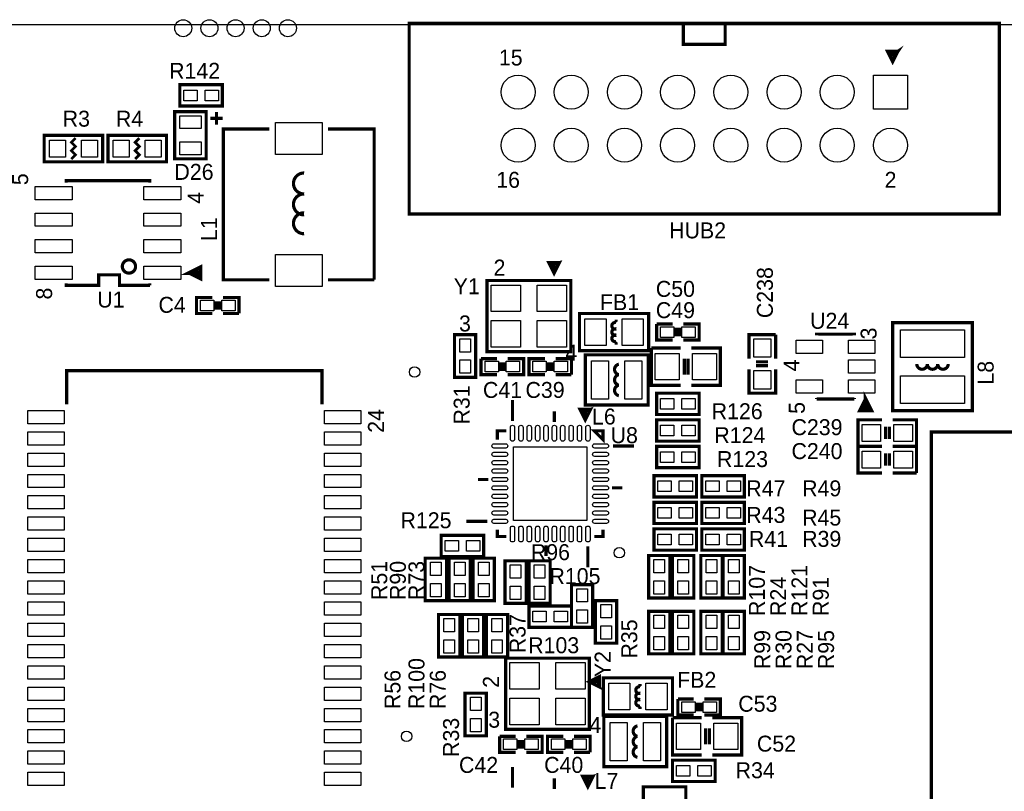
# Model space of a CAD drawing. Extents: x -119 to 465, y -80 to 330.
# Tile 9 of 22: x 21 to 68, y 23 to 60. Entities that reach past the tile are written whole.
import ezdxf

# ---------------------------------------------------------------- set-up
doc = ezdxf.new("R2010")
doc.units = 0
for name, color, linetype in [('BOARD_GEOMETRY_OUTLINE', 3, 'CONTINUOUS'), ('BOARD_GEOMETRY_SILKSCREEN_TOP', 1, 'CONTINUOUS'), ('PACKAGE_GEOMETRY_SILKSCREEN_TOP', 4, 'CONTINUOUS'), ('PIN_TOP', 5, 'CONTINUOUS'), ('REF_DES_SILKSCREEN_TOP', 6, 'CONTINUOUS')]:
    doc.layers.add(name, color=color, linetype=linetype)

msp = doc.modelspace()

# ---------------------------------------------------------------- linework, layer by layer
at = {"layer": 'BOARD_GEOMETRY_OUTLINE'}
msp.add_lwpolyline([(0.999998, 60.000134), (128.999996, 60.000134)], dxfattribs=at)
at = {"layer": 'PACKAGE_GEOMETRY_SILKSCREEN_TOP', "const_width": 0.1524}
for points in [[(39.910258, 50.94986), (68.090034, 50.94986), (68.090034, 60.049664), (39.910258, 60.049664)], [(28.960064, 57.119774), (30.992064, 57.119774), (30.992064, 56.103774), (28.960064, 56.103774)], [(30.218126, 55.83174), (30.218126, 53.581808), (28.718002, 53.581808), (28.718002, 55.83174)], [(22.483064, 54.706774), (25.277064, 54.706774), (25.277064, 53.436774), (22.483064, 53.436774)], [(28.325064, 53.436774), (25.531064, 53.436774), (25.531064, 54.706774), (28.325064, 54.706774)], [(47.528988, 44.370752), (43.629072, 44.370752), (43.629072, 47.770796), (47.629064, 47.770796), (47.629064, 44.370752)], [(51.344068, 44.419774), (48.042068, 44.419774), (48.042068, 46.197774), (51.344068, 46.197774)], [(66.799968, 45.357796), (66.799968, 41.557702), (63.000128, 41.557702), (63.000128, 45.757846), (66.799968, 45.757846)], [(42.073068, 43.149774), (42.073068, 45.181774), (43.089068, 45.181774), (43.089068, 43.149774)], [(50.920142, 41.822878), (48.319944, 41.822878), (48.319944, 44.22267), (51.320192, 44.22267), (51.320192, 41.822878)], [(53.757068, 41.371774), (51.725068, 41.371774), (51.725068, 42.387774), (53.757068, 42.387774)], [(53.757068, 40.101774), (51.725068, 40.101774), (51.725068, 41.117774), (53.757068, 41.117774)], [(49.170082, 40.594788), (49.170082, 40.169846), (48.74514, 40.594788)], [(73.842118, 17.375886), (73.842118, 40.536114), (64.841882, 40.536114), (64.841882, 17.375886)], [(53.757068, 38.831774), (51.725068, 38.831774), (51.725068, 39.847774), (53.757068, 39.847774)], [(53.630068, 37.434774), (51.598068, 37.434774), (51.598068, 38.450774), (53.630068, 38.450774)], [(55.916068, 37.434774), (53.884068, 37.434774), (53.884068, 38.450774), (55.916068, 38.450774)], [(53.630068, 36.164774), (51.598068, 36.164774), (51.598068, 37.180774), (53.630068, 37.180774)], [(55.916068, 36.164774), (53.884068, 36.164774), (53.884068, 37.180774), (55.916068, 37.180774)], [(53.630068, 34.894774), (51.598068, 34.894774), (51.598068, 35.910774), (53.630068, 35.910774)], [(55.916068, 34.894774), (53.884068, 34.894774), (53.884068, 35.910774), (55.916068, 35.910774)], [(41.438068, 35.605974), (43.470068, 35.605974), (43.470068, 34.589974), (41.438068, 34.589974)], [(41.692068, 34.513774), (41.692068, 32.481774), (40.676068, 32.481774), (40.676068, 34.513774)], [(41.819068, 32.481774), (41.819068, 34.513774), (42.835068, 34.513774), (42.835068, 32.481774)], [(42.962068, 32.481774), (42.962068, 34.513774), (43.978068, 34.513774), (43.978068, 32.481774)], [(44.486068, 32.354774), (44.486068, 34.386774), (45.502068, 34.386774), (45.502068, 32.354774)], [(45.629068, 32.354774), (45.629068, 34.386774), (46.645068, 34.386774), (46.645068, 32.354774)], [(51.344068, 32.608774), (51.344068, 34.640774), (52.360068, 34.640774), (52.360068, 32.608774)], [(52.487068, 32.608774), (52.487068, 34.640774), (53.503068, 34.640774), (53.503068, 32.608774)], [(53.839872, 32.608774), (53.839872, 34.640774), (54.855872, 34.640774), (54.855872, 32.608774)], [(54.900068, 32.608774), (54.900068, 34.640774), (55.916068, 34.640774), (55.916068, 32.608774)], [(48.677068, 33.243774), (48.677068, 31.211774), (47.661068, 31.211774), (47.661068, 33.243774)], [(48.804068, 30.449774), (48.804068, 32.481774), (49.820068, 32.481774), (49.820068, 30.449774)], [(45.629068, 32.227774), (47.661068, 32.227774), (47.661068, 31.211774), (45.629068, 31.211774)], [(51.344068, 29.941774), (51.344068, 31.973774), (52.360068, 31.973774), (52.360068, 29.941774)], [(52.487068, 29.941774), (52.487068, 31.973774), (53.503068, 31.973774), (53.503068, 29.941774)], [(53.839872, 29.941774), (53.839872, 31.973774), (54.855872, 31.973774), (54.855872, 29.941774)], [(54.900068, 29.941774), (54.900068, 31.973774), (55.916068, 31.973774), (55.916068, 29.941774)], [(42.327068, 31.821374), (42.327068, 29.789374), (41.311068, 29.789374), (41.311068, 31.821374)], [(42.454068, 29.789374), (42.454068, 31.821374), (43.470068, 31.821374), (43.470068, 29.789374)], [(43.597068, 29.789374), (43.597068, 31.821374), (44.613068, 31.821374), (44.613068, 29.789374)], [(48.417988, 26.336752), (44.518072, 26.336752), (44.518072, 29.736796), (48.518064, 29.736796), (48.518064, 26.336752)], [(52.487068, 27.020774), (49.185068, 27.020774), (49.185068, 28.798774), (52.487068, 28.798774)], [(42.581068, 26.030174), (42.581068, 28.062174), (43.597068, 28.062174), (43.597068, 26.030174)], [(51.809142, 24.550878), (49.208944, 24.550878), (49.208944, 26.95067), (52.209192, 26.95067), (52.209192, 24.550878)], [(54.519068, 23.845774), (52.487068, 23.845774), (52.487068, 24.861774), (54.519068, 24.861774)], [(53.122068, 22.575774), (51.090068, 22.575774), (51.090068, 23.591774), (53.122068, 23.591774)]]:
    msp.add_lwpolyline(points, close=True, dxfattribs=at)
at = {"layer": 'PACKAGE_GEOMETRY_SILKSCREEN_TOP'}
for points, const_width in [([(55.000144, 60.049664), (55.000144, 59.049666), (53.000148, 59.049666), (53.000148, 60.049664)], 0.1524), ([(63.250064, 58.717688), (62.750192, 58.717688), (63.000128, 58.217816), (63.250064, 58.717688), (62.850268, 58.617866), (63.050166, 58.417714), (63.250064, 58.717688), (62.95009, 58.51779)], 0.1524), ([(31.011114, 55.517796), (30.411166, 55.517796)], 0.1524), ([(30.71114, 55.81777), (30.71114, 55.217822)], 0.1524), ([(33.241996, 55.004716), (31.042102, 55.004716), (31.042102, 47.804832), (33.241996, 47.804832)], 0.1524), ([(38.241986, 47.804832), (38.241986, 55.004716), (36.042092, 55.004716)], 0.1524), ([(23.779988, 53.571648), (23.98014, 53.7718), (23.779988, 53.971698), (23.98014, 54.17185), (23.779988, 54.371748), (23.98014, 54.5719)], 0.127), ([(27.02814, 54.5719), (26.827988, 54.371748), (27.02814, 54.17185), (26.827988, 53.971698), (27.02814, 53.7718), (26.827988, 53.571648)], 0.127), ([(27.53106, 52.44084), (27.53106, 52.540916), (23.531068, 52.540916), (23.531068, 52.44084)], 0.1524), ([(29.43098, 48.140874), (29.931106, 47.890684), (29.931106, 48.39081), (29.43098, 48.140874), (29.83103, 48.140874)], 0.199898), ([(47.079154, 48.62068), (46.579028, 48.62068), (46.828964, 48.120808), (47.079154, 48.62068), (46.729142, 48.520858), (46.828964, 48.320706), (46.92904, 48.47082)], 0.1524), ([(23.531068, 47.640748), (23.531068, 47.540672), (25.080976, 47.540672), (25.080976, 48.040798), (26.080974, 48.040798), (26.080974, 47.540672), (27.53106, 47.540672)], 0.1524), ([(27.53106, 47.540672), (27.53106, 47.640748)], 0.1524), ([(36.042092, 47.804832), (38.241986, 47.804832)], 0.1524), ([(30.517084, 46.197774), (29.755084, 46.197774), (29.755084, 46.959774), (30.517084, 46.959774)], 0.1524), ([(31.025084, 46.959774), (31.787084, 46.959774), (31.787084, 46.197774)], 0.1524), ([(30.694884, 46.375574), (30.694884, 46.781974)], 0.1524), ([(30.847284, 46.375574), (30.847284, 46.781974)], 0.1524), ([(31.787084, 46.197774), (31.025084, 46.197774)], 0.1524), ([(51.725068, 45.689774), (52.487068, 45.689774)], 0.1524), ([(52.487068, 44.927774), (51.725068, 44.927774), (51.725068, 45.689774)], 0.1524), ([(52.995068, 45.689774), (53.757068, 45.689774), (53.757068, 44.927774), (52.995068, 44.927774)], 0.1524), ([(52.664868, 45.511974), (52.664868, 45.105574)], 0.1524), ([(52.817268, 45.511974), (52.817268, 45.105574)], 0.1524), ([(56.137048, 44.038774), (56.137048, 45.181774), (57.407048, 45.181774)], 0.1524), ([(57.407048, 45.181774), (57.407048, 44.038774)], 0.1524), ([(61.168534, 45.157898), (61.168534, 45.207174), (59.365642, 45.207174), (59.365642, 45.157898)], 0.1524), ([(51.471068, 44.546774), (52.868068, 44.546774)], 0.1524), ([(52.868068, 42.768774), (51.471068, 42.768774), (51.471068, 44.546774)], 0.1524), ([(53.376068, 44.546774), (54.773068, 44.546774), (54.773068, 44.419774), (54.773068, 42.768774), (53.376068, 42.768774)], 0.1524), ([(43.343068, 44.038774), (44.105068, 44.038774)], 0.1524), ([(44.105068, 43.276774), (43.343068, 43.276774), (43.343068, 44.038774)], 0.1524), ([(44.282868, 43.860974), (44.282868, 43.454574)], 0.1524), ([(44.435268, 43.860974), (44.435268, 43.454574)], 0.1524), ([(44.613068, 44.038774), (45.375068, 44.038774), (45.375068, 43.276774), (44.613068, 43.276774)], 0.1524), ([(46.391068, 43.276774), (45.629068, 43.276774), (45.629068, 44.038774), (46.391068, 44.038774)], 0.1524), ([(46.568868, 43.454574), (46.568868, 43.860974)], 0.1524), ([(46.721268, 43.454574), (46.721268, 43.860974)], 0.1524), ([(46.899068, 44.038774), (47.661068, 44.038774), (47.661068, 43.276774)], 0.1524), ([(53.045868, 44.038774), (53.045868, 43.276774)], 0.1524), ([(53.223668, 44.038774), (53.223668, 43.276774)], 0.1524), ([(57.051448, 43.886374), (56.467248, 43.886374)], 0.1524), ([(57.051448, 43.708574), (56.467248, 43.708574)], 0.1524), ([(35.748468, 41.860724), (35.748468, 43.467274), (23.556468, 43.467274), (23.556468, 41.860724)], 0.1524), ([(47.661068, 43.276774), (46.899068, 43.276774)], 0.1524), ([(57.407048, 43.530774), (57.407048, 42.387774), (56.137048, 42.387774), (56.137048, 43.530774)], 0.1524), ([(61.707776, 42.080942), (61.45784, 41.580816), (61.957712, 41.580816), (61.707776, 42.080942), (61.707776, 41.680892)], 0.199898), ([(44.84497, 41.069768), (44.84497, 42.069766)], 0.1524), ([(59.365642, 42.15765), (59.365642, 42.108374)], 0.1524), ([(59.365642, 42.108374), (60.573666, 42.108374)], 0.1524), ([(61.168534, 42.108374), (60.573666, 42.108374)], 0.1524), ([(61.168534, 42.108374), (61.168534, 42.15765)], 0.1524), ([(46.844966, 41.01973), (46.844966, 41.519856)], 0.1524), ([(48.568102, 41.619678), (48.067976, 41.619678), (48.318166, 41.119806), (48.568102, 41.619678), (48.21809, 41.519856), (48.318166, 41.319704), (48.417988, 41.469818)], 0.1524), ([(62.487048, 39.847774), (61.344048, 39.847774), (61.344048, 41.117774), (62.487048, 41.117774)], 0.1524), ([(62.995048, 41.117774), (64.138048, 41.117774), (64.138048, 39.847774)], 0.1524), ([(44.544996, 40.594788), (44.120054, 40.594788), (44.120054, 40.169846)], 0.1524), ([(62.664848, 40.203374), (62.664848, 40.787574)], 0.1524), ([(62.842648, 40.203374), (62.842648, 40.787574)], 0.1524), ([(49.645062, 39.869872), (50.64506, 39.869872)], 0.1524), ([(62.487048, 38.577774), (61.344048, 38.577774), (61.344048, 39.847774), (62.487048, 39.847774)], 0.1524), ([(62.664848, 38.933374), (62.664848, 39.517574)], 0.1524), ([(62.842648, 38.933374), (62.842648, 39.517574)], 0.1524), ([(62.995048, 39.847774), (64.138048, 39.847774), (64.138048, 38.577774)], 0.1524), ([(64.138048, 39.847774), (62.995048, 39.847774)], 0.1524), ([(64.138048, 38.577774), (62.995048, 38.577774)], 0.1524), ([(43.695112, 38.269672), (43.194986, 38.269672)], 0.1524), ([(49.595024, 37.869876), (50.09515, 37.869876)], 0.1524), ([(43.645074, 36.269676), (42.645076, 36.269676)], 0.1524), ([(44.120054, 35.86988), (44.120054, 35.54476), (44.544996, 35.54476)], 0.1524), ([(48.74514, 35.54476), (49.170082, 35.54476), (49.170082, 35.86988)], 0.1524), ([(46.44517, 35.119818), (46.44517, 34.619692)], 0.1524), ([(48.445166, 35.06978), (48.445166, 34.069782)], 0.1524), ([(49.00168, 28.358846), (49.00168, 28.858972), (48.501808, 28.609036), (49.00168, 28.358846), (48.901858, 28.708858), (48.701706, 28.609036), (48.85182, 28.50896)], 0.1524), ([(52.741068, 27.782774), (53.503068, 27.782774)], 0.1524), ([(53.503068, 27.020774), (52.741068, 27.020774), (52.741068, 27.782774)], 0.1524), ([(54.011068, 27.782774), (54.773068, 27.782774), (54.773068, 27.020774), (54.011068, 27.020774)], 0.1524), ([(53.680868, 27.604974), (53.680868, 27.198574)], 0.1524), ([(53.833268, 27.604974), (53.833268, 27.198574)], 0.1524), ([(52.487068, 26.893774), (53.884068, 26.893774)], 0.1524), ([(53.884068, 25.115774), (52.487068, 25.115774), (52.487068, 26.893774)], 0.1524), ([(54.392068, 26.893774), (55.789068, 26.893774), (55.789068, 26.766774), (55.789068, 25.115774), (54.392068, 25.115774)], 0.1524), ([(54.061868, 26.385774), (54.061868, 25.623774)], 0.1524), ([(54.239668, 26.385774), (54.239668, 25.623774)], 0.1524), ([(44.232068, 26.004774), (44.994068, 26.004774)], 0.1524), ([(44.994068, 25.242774), (44.232068, 25.242774), (44.232068, 26.004774)], 0.1524), ([(45.171868, 25.826974), (45.171868, 25.420574)], 0.1524), ([(45.324268, 25.826974), (45.324268, 25.420574)], 0.1524), ([(45.502068, 26.004774), (46.264068, 26.004774), (46.264068, 25.242774), (45.502068, 25.242774)], 0.1524), ([(47.280068, 25.242774), (46.518068, 25.242774), (46.518068, 26.004774), (47.280068, 26.004774)], 0.1524), ([(47.457868, 25.420574), (47.457868, 25.826974)], 0.1524), ([(47.610268, 25.420574), (47.610268, 25.826974)], 0.1524), ([(47.788068, 26.004774), (48.550068, 26.004774), (48.550068, 25.242774)], 0.1524), ([(48.550068, 25.242774), (47.788068, 25.242774)], 0.1524), ([(44.84497, 23.543768), (44.84497, 24.543766)], 0.1524), ([(46.844966, 23.49373), (46.844966, 23.993856)], 0.1524), ([(48.695102, 24.093678), (48.194976, 24.093678), (48.445166, 23.593806), (48.695102, 24.093678), (48.34509, 23.993856), (48.445166, 23.793704), (48.544988, 23.943818)], 0.1524)]:
    msp.add_lwpolyline(points, dxfattribs=dict(at, const_width=const_width))
at = {"layer": 'PACKAGE_GEOMETRY_SILKSCREEN_TOP', "const_width": 0.1524}
for points in [[(34.89706, 51.9049, -1.020256), (34.89706, 52.904898)], [(34.89706, 50.904648, -1.020227), (34.89706, 51.9049)], [(34.89706, 50.004726, -1.020256), (34.89706, 51.004724)], [(49.796954, 45.458888, -1.386912), (49.796954, 45.758862), (49.793144, 45.762672), (49.793144, 45.908722)], [(49.796954, 45.15866, -1.386094), (49.796954, 45.458888)], [(49.796954, 45.15866, 1.386912), (49.796954, 44.858686), (49.793144, 44.854876), (49.793144, 44.708826)], [(49.922684, 43.27271, -0.820432), (49.922684, 43.772836)], [(64.650112, 43.782742, -0.999872), (64.149986, 43.782742)], [(65.149984, 43.782742, -0.999872), (64.650112, 43.782742)], [(65.65011, 43.782742, -0.999872), (65.149984, 43.782742)], [(49.922684, 42.772838, -0.820136), (49.922684, 43.27271)], [(49.922684, 42.272712, -0.820432), (49.922684, 42.772838)], [(50.939954, 28.059888, -1.386912), (50.939954, 28.359862), (50.936144, 28.363672), (50.936144, 28.509722)], [(50.939954, 27.75966, -1.386094), (50.939954, 28.059888)], [(50.939954, 27.75966, 1.386912), (50.939954, 27.459686), (50.936144, 27.455876), (50.936144, 27.309826)], [(50.811684, 26.00071, -0.820432), (50.811684, 26.500836)], [(50.811684, 25.500838, -0.820136), (50.811684, 26.00071)], [(50.811684, 25.000712, -0.820432), (50.811684, 25.500838)]]:
    msp.add_lwpolyline(points, format="xyb", dxfattribs=at)
msp.add_lwpolyline([(26.847292, 48.440848, 1), (26.214836, 48.44074, 1)], format="xyb", close=True, dxfattribs=at)
at = {"layer": 'PIN_TOP'}
for points in [[(62.077346, 55.956962), (62.077346, 57.582562), (63.702946, 57.582562), (63.702946, 55.956962)], [(29.150564, 56.357774), (29.150564, 56.865774), (29.785564, 56.865774), (29.785564, 56.357774)], [(30.166564, 56.357774), (30.166564, 56.865774), (30.801564, 56.865774), (30.801564, 56.357774)], [(28.960064, 55.636668), (29.976064, 55.636668), (29.976064, 55.027068), (28.960064, 55.027068)], [(35.759644, 53.792882), (33.524444, 53.792882), (33.524444, 55.316882), (35.759644, 55.316882)], [(22.737064, 53.665374), (22.737064, 54.478174), (23.499064, 54.478174), (23.499064, 53.665374)], [(24.261064, 53.665374), (24.261064, 54.478174), (25.023064, 54.478174), (25.023064, 53.665374)], [(26.547064, 54.478174), (26.547064, 53.665374), (25.785064, 53.665374), (25.785064, 54.478174)], [(28.071064, 54.478174), (28.071064, 53.665374), (27.309064, 53.665374), (27.309064, 54.478174)], [(28.960064, 54.38648), (29.976064, 54.38648), (29.976064, 53.77688), (28.960064, 53.77688)], [(23.825962, 51.628294), (22.047962, 51.628294), (22.047962, 52.263294), (23.825962, 52.263294)], [(29.014166, 51.628294), (27.236166, 51.628294), (27.236166, 52.263294), (29.014166, 52.263294)], [(23.825962, 50.358294), (22.047962, 50.358294), (22.047962, 50.993294), (23.825962, 50.993294)], [(29.014166, 50.358294), (27.236166, 50.358294), (27.236166, 50.993294), (29.014166, 50.993294)], [(23.825962, 49.088294), (22.047962, 49.088294), (22.047962, 49.723294), (23.825962, 49.723294)], [(29.014166, 49.088294), (27.236166, 49.088294), (27.236166, 49.723294), (29.014166, 49.723294)], [(35.759644, 47.492666), (33.524444, 47.492666), (33.524444, 49.016666), (35.759644, 49.016666)], [(23.825962, 47.818294), (22.047962, 47.818294), (22.047962, 48.453294), (23.825962, 48.453294)], [(29.014166, 47.818294), (27.236166, 47.818294), (27.236166, 48.453294), (29.014166, 48.453294)], [(45.227494, 47.555658), (45.227494, 46.285658), (43.830494, 46.285658), (43.830494, 47.555658)], [(47.427642, 47.555658), (47.427642, 46.285658), (46.030642, 46.285658), (46.030642, 47.555658)], [(30.580584, 46.832774), (30.580584, 46.324774), (29.945584, 46.324774), (29.945584, 46.832774)], [(31.596584, 46.832774), (31.596584, 46.324774), (30.961584, 46.324774), (30.961584, 46.832774)], [(45.227494, 45.85589), (45.227494, 44.58589), (43.830494, 44.58589), (43.830494, 45.85589)], [(47.427642, 45.85589), (47.427642, 44.58589), (46.030642, 44.58589), (46.030642, 45.85589)], [(49.312068, 45.943774), (49.312068, 44.673774), (48.296068, 44.673774), (48.296068, 45.943774)], [(51.090068, 45.943774), (51.090068, 44.673774), (50.074068, 44.673774), (50.074068, 45.943774)], [(51.915568, 45.054774), (51.915568, 45.562774), (52.550568, 45.562774), (52.550568, 45.054774)], [(52.931568, 45.054774), (52.931568, 45.562774), (53.566568, 45.562774), (53.566568, 45.054774)], [(63.376048, 45.418248), (66.424048, 45.418248), (66.424048, 44.097448), (63.376048, 44.097448)], [(42.835068, 44.356274), (42.327068, 44.356274), (42.327068, 44.991274), (42.835068, 44.991274)], [(56.365648, 44.991274), (57.178448, 44.991274), (57.178448, 44.102274), (56.365648, 44.102274)], [(59.652154, 44.290234), (58.382154, 44.290234), (58.382154, 44.925234), (59.652154, 44.925234)], [(62.152022, 44.290234), (60.882022, 44.290234), (60.882022, 44.925234), (62.152022, 44.925234)], [(51.661568, 43.022774), (51.661568, 44.292774), (52.804568, 44.292774), (52.804568, 43.022774)], [(53.439568, 43.022774), (53.439568, 44.292774), (54.582568, 44.292774), (54.582568, 43.022774)], [(42.835068, 43.340274), (42.327068, 43.340274), (42.327068, 43.975274), (42.835068, 43.975274)], [(43.533568, 43.403774), (43.533568, 43.911774), (44.168568, 43.911774), (44.168568, 43.403774)], [(44.549568, 43.403774), (44.549568, 43.911774), (45.184568, 43.911774), (45.184568, 43.403774)], [(46.454568, 43.911774), (46.454568, 43.403774), (45.819568, 43.403774), (45.819568, 43.911774)], [(47.470568, 43.911774), (47.470568, 43.403774), (46.835568, 43.403774), (46.835568, 43.911774)], [(49.426368, 43.937174), (49.426368, 42.108374), (48.613568, 42.108374), (48.613568, 43.937174)], [(51.026568, 43.937174), (51.026568, 42.108374), (50.213768, 42.108374), (50.213768, 43.937174)], [(62.152022, 43.340274), (60.882022, 43.340274), (60.882022, 43.975274), (62.152022, 43.975274)], [(56.365648, 43.467274), (57.178448, 43.467274), (57.178448, 42.578274), (56.365648, 42.578274)], [(59.652154, 42.390314), (58.382154, 42.390314), (58.382154, 43.025314), (59.652154, 43.025314)], [(62.152022, 42.390314), (60.882022, 42.390314), (60.882022, 43.025314), (62.152022, 43.025314)], [(63.376048, 43.2181), (66.424048, 43.2181), (66.424048, 41.8973), (63.376048, 41.8973)], [(52.550568, 42.133774), (52.550568, 41.625774), (51.915568, 41.625774), (51.915568, 42.133774)], [(53.566568, 42.133774), (53.566568, 41.625774), (52.931568, 41.625774), (52.931568, 42.133774)], [(23.435818, 40.927274), (21.708618, 40.927274), (21.708618, 41.562274), (23.435818, 41.562274)], [(37.596318, 40.927274), (35.869118, 40.927274), (35.869118, 41.562274), (37.596318, 41.562274)], [(23.435818, 39.911274), (21.708618, 39.911274), (21.708618, 40.546274), (23.435818, 40.546274)], [(37.596318, 39.911274), (35.869118, 39.911274), (35.869118, 40.546274), (37.596318, 40.546274)], [(52.550568, 40.863774), (52.550568, 40.355774), (51.915568, 40.355774), (51.915568, 40.863774)], [(53.566568, 40.863774), (53.566568, 40.355774), (52.931568, 40.355774), (52.931568, 40.863774)], [(62.423548, 40.889174), (62.423548, 40.076374), (61.534548, 40.076374), (61.534548, 40.889174)], [(63.947548, 40.889174), (63.947548, 40.076374), (63.058548, 40.076374), (63.058548, 40.889174)], [(23.435818, 38.895274), (21.708618, 38.895274), (21.708618, 39.530274), (23.435818, 39.530274)], [(37.596318, 38.895274), (35.869118, 38.895274), (35.869118, 39.530274), (37.596318, 39.530274)], [(48.397668, 39.822374), (48.397668, 36.317174), (44.892468, 36.317174), (44.892468, 39.822374)], [(52.550568, 39.593774), (52.550568, 39.085774), (51.915568, 39.085774), (51.915568, 39.593774)], [(53.566568, 39.593774), (53.566568, 39.085774), (52.931568, 39.085774), (52.931568, 39.593774)], [(62.423548, 39.619174), (62.423548, 38.806374), (61.534548, 38.806374), (61.534548, 39.619174)], [(63.947548, 39.619174), (63.947548, 38.806374), (63.058548, 38.806374), (63.058548, 39.619174)], [(23.435818, 37.879274), (21.708618, 37.879274), (21.708618, 38.514274), (23.435818, 38.514274)], [(37.596318, 37.879274), (35.869118, 37.879274), (35.869118, 38.514274), (37.596318, 38.514274)], [(52.423568, 38.196774), (52.423568, 37.688774), (51.788568, 37.688774), (51.788568, 38.196774)], [(53.439568, 38.196774), (53.439568, 37.688774), (52.804568, 37.688774), (52.804568, 38.196774)], [(54.709568, 38.196774), (54.709568, 37.688774), (54.074568, 37.688774), (54.074568, 38.196774)], [(55.725568, 38.196774), (55.725568, 37.688774), (55.090568, 37.688774), (55.090568, 38.196774)], [(23.435818, 36.863274), (21.708618, 36.863274), (21.708618, 37.498274), (23.435818, 37.498274)], [(37.596318, 36.863274), (35.869118, 36.863274), (35.869118, 37.498274), (37.596318, 37.498274)], [(52.423568, 36.926774), (52.423568, 36.418774), (51.788568, 36.418774), (51.788568, 36.926774)], [(53.439568, 36.926774), (53.439568, 36.418774), (52.804568, 36.418774), (52.804568, 36.926774)], [(54.709568, 36.926774), (54.709568, 36.418774), (54.074568, 36.418774), (54.074568, 36.926774)], [(55.725568, 36.926774), (55.725568, 36.418774), (55.090568, 36.418774), (55.090568, 36.926774)], [(23.435818, 35.847274), (21.708618, 35.847274), (21.708618, 36.482274), (23.435818, 36.482274)], [(37.596318, 35.847274), (35.869118, 35.847274), (35.869118, 36.482274), (37.596318, 36.482274)], [(23.435818, 34.831274), (21.708618, 34.831274), (21.708618, 35.466274), (23.435818, 35.466274)], [(37.596318, 34.831274), (35.869118, 34.831274), (35.869118, 35.466274), (37.596318, 35.466274)], [(41.628568, 34.843974), (41.628568, 35.351974), (42.263568, 35.351974), (42.263568, 34.843974)], [(42.644568, 34.843974), (42.644568, 35.351974), (43.279568, 35.351974), (43.279568, 34.843974)], [(52.423568, 35.656774), (52.423568, 35.148774), (51.788568, 35.148774), (51.788568, 35.656774)], [(53.439568, 35.656774), (53.439568, 35.148774), (52.804568, 35.148774), (52.804568, 35.656774)], [(54.709568, 35.656774), (54.709568, 35.148774), (54.074568, 35.148774), (54.074568, 35.656774)], [(55.725568, 35.656774), (55.725568, 35.148774), (55.090568, 35.148774), (55.090568, 35.656774)], [(23.435818, 33.815274), (21.708618, 33.815274), (21.708618, 34.450274), (23.435818, 34.450274)], [(37.596318, 33.815274), (35.869118, 33.815274), (35.869118, 34.450274), (37.596318, 34.450274)], [(40.930068, 34.323274), (41.438068, 34.323274), (41.438068, 33.688274), (40.930068, 33.688274)], [(42.581068, 33.688274), (42.073068, 33.688274), (42.073068, 34.323274), (42.581068, 34.323274)], [(43.724068, 33.688274), (43.216068, 33.688274), (43.216068, 34.323274), (43.724068, 34.323274)], [(52.106068, 33.815274), (51.598068, 33.815274), (51.598068, 34.450274), (52.106068, 34.450274)], [(53.249068, 33.815274), (52.741068, 33.815274), (52.741068, 34.450274), (53.249068, 34.450274)], [(54.601872, 33.815274), (54.093872, 33.815274), (54.093872, 34.450274), (54.601872, 34.450274)], [(55.662068, 33.815274), (55.154068, 33.815274), (55.154068, 34.450274), (55.662068, 34.450274)], [(45.248068, 33.561274), (44.740068, 33.561274), (44.740068, 34.196274), (45.248068, 34.196274)], [(46.391068, 33.561274), (45.883068, 33.561274), (45.883068, 34.196274), (46.391068, 34.196274)], [(23.435818, 32.799274), (21.708618, 32.799274), (21.708618, 33.434274), (23.435818, 33.434274)], [(37.596318, 32.799274), (35.869118, 32.799274), (35.869118, 33.434274), (37.596318, 33.434274)], [(52.106068, 32.799274), (51.598068, 32.799274), (51.598068, 33.434274), (52.106068, 33.434274)], [(53.249068, 32.799274), (52.741068, 32.799274), (52.741068, 33.434274), (53.249068, 33.434274)], [(54.601872, 32.799274), (54.093872, 32.799274), (54.093872, 33.434274), (54.601872, 33.434274)], [(55.662068, 32.799274), (55.154068, 32.799274), (55.154068, 33.434274), (55.662068, 33.434274)], [(40.930068, 33.307274), (41.438068, 33.307274), (41.438068, 32.672274), (40.930068, 32.672274)], [(42.581068, 32.672274), (42.073068, 32.672274), (42.073068, 33.307274), (42.581068, 33.307274)], [(43.724068, 32.672274), (43.216068, 32.672274), (43.216068, 33.307274), (43.724068, 33.307274)], [(45.248068, 32.545274), (44.740068, 32.545274), (44.740068, 33.180274), (45.248068, 33.180274)], [(46.391068, 32.545274), (45.883068, 32.545274), (45.883068, 33.180274), (46.391068, 33.180274)], [(47.915068, 33.053274), (48.423068, 33.053274), (48.423068, 32.418274), (47.915068, 32.418274)], [(23.435818, 31.783274), (21.708618, 31.783274), (21.708618, 32.418274), (23.435818, 32.418274)], [(37.596318, 31.783274), (35.869118, 31.783274), (35.869118, 32.418274), (37.596318, 32.418274)], [(45.819568, 31.465774), (45.819568, 31.973774), (46.454568, 31.973774), (46.454568, 31.465774)], [(46.835568, 31.465774), (46.835568, 31.973774), (47.470568, 31.973774), (47.470568, 31.465774)], [(47.915068, 32.037274), (48.423068, 32.037274), (48.423068, 31.402274), (47.915068, 31.402274)], [(49.566068, 31.656274), (49.058068, 31.656274), (49.058068, 32.291274), (49.566068, 32.291274)], [(41.565068, 31.630874), (42.073068, 31.630874), (42.073068, 30.995874), (41.565068, 30.995874)], [(43.216068, 30.995874), (42.708068, 30.995874), (42.708068, 31.630874), (43.216068, 31.630874)], [(44.359068, 30.995874), (43.851068, 30.995874), (43.851068, 31.630874), (44.359068, 31.630874)], [(52.106068, 31.148274), (51.598068, 31.148274), (51.598068, 31.783274), (52.106068, 31.783274)], [(53.249068, 31.148274), (52.741068, 31.148274), (52.741068, 31.783274), (53.249068, 31.783274)], [(54.601872, 31.148274), (54.093872, 31.148274), (54.093872, 31.783274), (54.601872, 31.783274)], [(55.662068, 31.148274), (55.154068, 31.148274), (55.154068, 31.783274), (55.662068, 31.783274)], [(23.435818, 30.767274), (21.708618, 30.767274), (21.708618, 31.402274), (23.435818, 31.402274)], [(37.596318, 30.767274), (35.869118, 30.767274), (35.869118, 31.402274), (37.596318, 31.402274)], [(49.566068, 30.640274), (49.058068, 30.640274), (49.058068, 31.275274), (49.566068, 31.275274)], [(41.565068, 30.614874), (42.073068, 30.614874), (42.073068, 29.979874), (41.565068, 29.979874)], [(43.216068, 29.979874), (42.708068, 29.979874), (42.708068, 30.614874), (43.216068, 30.614874)], [(44.359068, 29.979874), (43.851068, 29.979874), (43.851068, 30.614874), (44.359068, 30.614874)], [(52.106068, 30.132274), (51.598068, 30.132274), (51.598068, 30.767274), (52.106068, 30.767274)], [(53.249068, 30.132274), (52.741068, 30.132274), (52.741068, 30.767274), (53.249068, 30.767274)], [(54.601872, 30.132274), (54.093872, 30.132274), (54.093872, 30.767274), (54.601872, 30.767274)], [(55.662068, 30.132274), (55.154068, 30.132274), (55.154068, 30.767274), (55.662068, 30.767274)], [(23.435818, 29.751274), (21.708618, 29.751274), (21.708618, 30.386274), (23.435818, 30.386274)], [(37.596318, 29.751274), (35.869118, 29.751274), (35.869118, 30.386274), (37.596318, 30.386274)], [(23.435818, 28.735274), (21.708618, 28.735274), (21.708618, 29.370274), (23.435818, 29.370274)], [(37.596318, 28.735274), (35.869118, 28.735274), (35.869118, 29.370274), (37.596318, 29.370274)], [(46.116494, 29.521658), (46.116494, 28.251658), (44.719494, 28.251658), (44.719494, 29.521658)], [(48.316642, 29.521658), (48.316642, 28.251658), (46.919642, 28.251658), (46.919642, 29.521658)], [(23.435818, 27.719274), (21.708618, 27.719274), (21.708618, 28.354274), (23.435818, 28.354274)], [(37.596318, 27.719274), (35.869118, 27.719274), (35.869118, 28.354274), (37.596318, 28.354274)], [(50.455068, 28.544774), (50.455068, 27.274774), (49.439068, 27.274774), (49.439068, 28.544774)], [(52.233068, 28.544774), (52.233068, 27.274774), (51.217068, 27.274774), (51.217068, 28.544774)], [(43.343068, 27.236674), (42.835068, 27.236674), (42.835068, 27.871674), (43.343068, 27.871674)], [(46.116494, 27.82189), (46.116494, 26.55189), (44.719494, 26.55189), (44.719494, 27.82189)], [(48.316642, 27.82189), (48.316642, 26.55189), (46.919642, 26.55189), (46.919642, 27.82189)], [(23.435818, 26.703274), (21.708618, 26.703274), (21.708618, 27.338274), (23.435818, 27.338274)], [(37.596318, 26.703274), (35.869118, 26.703274), (35.869118, 27.338274), (37.596318, 27.338274)], [(52.931568, 27.147774), (52.931568, 27.655774), (53.566568, 27.655774), (53.566568, 27.147774)], [(53.947568, 27.147774), (53.947568, 27.655774), (54.582568, 27.655774), (54.582568, 27.147774)], [(43.343068, 26.220674), (42.835068, 26.220674), (42.835068, 26.855674), (43.343068, 26.855674)], [(50.315368, 26.665174), (50.315368, 24.836374), (49.502568, 24.836374), (49.502568, 26.665174)], [(51.915568, 26.665174), (51.915568, 24.836374), (51.102768, 24.836374), (51.102768, 26.665174)], [(52.677568, 25.369774), (52.677568, 26.639774), (53.820568, 26.639774), (53.820568, 25.369774)], [(54.455568, 25.369774), (54.455568, 26.639774), (55.598568, 26.639774), (55.598568, 25.369774)], [(23.435818, 25.687274), (21.708618, 25.687274), (21.708618, 26.322274), (23.435818, 26.322274)], [(37.596318, 25.687274), (35.869118, 25.687274), (35.869118, 26.322274), (37.596318, 26.322274)], [(44.422568, 25.369774), (44.422568, 25.877774), (45.057568, 25.877774), (45.057568, 25.369774)], [(45.438568, 25.369774), (45.438568, 25.877774), (46.073568, 25.877774), (46.073568, 25.369774)], [(47.343568, 25.877774), (47.343568, 25.369774), (46.708568, 25.369774), (46.708568, 25.877774)], [(48.359568, 25.877774), (48.359568, 25.369774), (47.724568, 25.369774), (47.724568, 25.877774)], [(23.435818, 24.671274), (21.708618, 24.671274), (21.708618, 25.306274), (23.435818, 25.306274)], [(37.596318, 24.671274), (35.869118, 24.671274), (35.869118, 25.306274), (37.596318, 25.306274)], [(53.312568, 24.607774), (53.312568, 24.099774), (52.677568, 24.099774), (52.677568, 24.607774)], [(54.328568, 24.607774), (54.328568, 24.099774), (53.693568, 24.099774), (53.693568, 24.607774)], [(23.435818, 23.655274), (21.708618, 23.655274), (21.708618, 24.290274), (23.435818, 24.290274)], [(37.596318, 23.655274), (35.869118, 23.655274), (35.869118, 24.290274), (37.596318, 24.290274)]]:
    msp.add_lwpolyline(points, close=True, dxfattribs=at)
for points in [[(44.74337, 40.1955), (44.74337, 40.7543, -1), (44.94657, 40.7543), (44.94657, 40.1955, -1)], [(45.14342, 40.1955), (45.14342, 40.7543, -1), (45.34662, 40.7543), (45.34662, 40.1955, -1)], [(45.54347, 40.1955), (45.54347, 40.7543, -1), (45.74667, 40.7543), (45.74667, 40.1955, -1)], [(45.94352, 40.1955), (45.94352, 40.7543, -1), (46.14672, 40.7543), (46.14672, 40.1955, -1)], [(46.34357, 40.1955), (46.34357, 40.7543, -1), (46.54677, 40.7543), (46.54677, 40.1955, -1)], [(46.743366, 40.1955), (46.743366, 40.7543, -1), (46.946566, 40.7543), (46.946566, 40.1955, -1)], [(47.143416, 40.1955), (47.143416, 40.7543, -1), (47.346616, 40.7543), (47.346616, 40.1955, -1)], [(47.543466, 40.1955), (47.543466, 40.7543, -1), (47.746666, 40.7543), (47.746666, 40.1955, -1)], [(47.943516, 40.1955), (47.943516, 40.7543, -1), (48.146716, 40.7543), (48.146716, 40.1955, -1)], [(48.343566, 40.1955), (48.343566, 40.7543, -1), (48.546766, 40.7543), (48.546766, 40.1955, -1)], [(43.960542, 39.971472), (44.519342, 39.971472, -1), (44.519342, 39.768272), (43.960542, 39.768272, -1)], [(48.770794, 39.971472), (49.329594, 39.971472, -1), (49.329594, 39.768272), (48.770794, 39.768272, -1)], [(43.960542, 39.571422), (44.519342, 39.571422, -1), (44.519342, 39.368222), (43.960542, 39.368222, -1)], [(48.770794, 39.571422), (49.329594, 39.571422, -1), (49.329594, 39.368222), (48.770794, 39.368222, -1)], [(43.960542, 39.171372), (44.519342, 39.171372, -1), (44.519342, 38.968172), (43.960542, 38.968172, -1)], [(48.770794, 39.171372), (49.329594, 39.171372, -1), (49.329594, 38.968172), (48.770794, 38.968172, -1)], [(43.960542, 38.771322), (44.519342, 38.771322, -1), (44.519342, 38.568122), (43.960542, 38.568122, -1)], [(48.770794, 38.771322), (49.329594, 38.771322, -1), (49.329594, 38.568122), (48.770794, 38.568122, -1)], [(43.960542, 38.371272), (44.519342, 38.371272, -1), (44.519342, 38.168072), (43.960542, 38.168072, -1)], [(48.770794, 38.371272), (49.329594, 38.371272, -1), (49.329594, 38.168072), (48.770794, 38.168072, -1)], [(43.960542, 37.971476), (44.519342, 37.971476, -1), (44.519342, 37.768276), (43.960542, 37.768276, -1)], [(48.770794, 37.971476), (49.329594, 37.971476, -1), (49.329594, 37.768276), (48.770794, 37.768276, -1)], [(43.960542, 37.571426), (44.519342, 37.571426, -1), (44.519342, 37.368226), (43.960542, 37.368226, -1)], [(43.960542, 37.171376), (44.519342, 37.171376, -1), (44.519342, 36.968176), (43.960542, 36.968176, -1)], [(48.770794, 37.571426), (49.329594, 37.571426, -1), (49.329594, 37.368226), (48.770794, 37.368226, -1)], [(48.770794, 37.171376), (49.329594, 37.171376, -1), (49.329594, 36.968176), (48.770794, 36.968176, -1)], [(43.960542, 36.771326), (44.519342, 36.771326, -1), (44.519342, 36.568126), (43.960542, 36.568126, -1)], [(48.770794, 36.771326), (49.329594, 36.771326, -1), (49.329594, 36.568126), (48.770794, 36.568126, -1)], [(43.960542, 36.371276), (44.519342, 36.371276, -1), (44.519342, 36.168076), (43.960542, 36.168076, -1)], [(48.770794, 36.371276), (49.329594, 36.371276, -1), (49.329594, 36.168076), (48.770794, 36.168076, -1)], [(44.74337, 35.385248), (44.74337, 35.944048, -1), (44.94657, 35.944048), (44.94657, 35.385248, -1)], [(45.14342, 35.385248), (45.14342, 35.944048, -1), (45.34662, 35.944048), (45.34662, 35.385248, -1)], [(45.54347, 35.385248), (45.54347, 35.944048, -1), (45.74667, 35.944048), (45.74667, 35.385248, -1)], [(45.94352, 35.385248), (45.94352, 35.944048, -1), (46.14672, 35.944048), (46.14672, 35.385248, -1)], [(46.34357, 35.385248), (46.34357, 35.944048, -1), (46.54677, 35.944048), (46.54677, 35.385248, -1)], [(46.743366, 35.385248), (46.743366, 35.944048, -1), (46.946566, 35.944048), (46.946566, 35.385248, -1)], [(47.143416, 35.385248), (47.143416, 35.944048, -1), (47.346616, 35.944048), (47.346616, 35.385248, -1)], [(47.543466, 35.385248), (47.543466, 35.944048, -1), (47.746666, 35.944048), (47.746666, 35.385248, -1)], [(47.943516, 35.385248), (47.943516, 35.944048, -1), (48.146716, 35.944048), (48.146716, 35.385248, -1)], [(48.343566, 35.385248), (48.343566, 35.944048, -1), (48.546766, 35.944048), (48.546766, 35.385248, -1)]]:
    msp.add_lwpolyline(points, format="xyb", close=True, dxfattribs=at)
for centre, radius in [((29.122878, 59.820048), 0.4064), ((30.373066, 59.820048), 0.4064), ((31.623, 59.820048), 0.4064), ((32.872934, 59.820048), 0.4064), ((34.123122, 59.820048), 0.4064), ((45.110146, 56.769762), 0.8128), ((47.650146, 56.769762), 0.8128), ((50.190146, 56.769762), 0.8128), ((52.730146, 56.769762), 0.8128), ((55.270146, 56.769762), 0.8128), ((57.810146, 56.769762), 0.8128), ((60.350146, 56.769762), 0.8128), ((45.110146, 54.229762), 0.8128), ((47.650146, 54.229762), 0.8128), ((50.190146, 54.229762), 0.8128), ((52.730146, 54.229762), 0.8128), ((55.270146, 54.229762), 0.8128), ((57.810146, 54.229762), 0.8128), ((60.350146, 54.229762), 0.8128), ((62.890146, 54.229762), 0.8128), ((40.1701, 43.401742), 0.250063), ((49.945036, 34.769806), 0.250063), ((39.7891, 26.002742), 0.250063)]:
    msp.add_circle(centre, radius, dxfattribs=at)

# ---------------------------------------------------------------- texts
at = {"layer": 'BOARD_GEOMETRY_SILKSCREEN_TOP'}
msp.add_text('HUB2', height=0.762, dxfattribs=at).set_placement((52.324, 49.784))
at = {"layer": 'PACKAGE_GEOMETRY_SILKSCREEN_TOP'}
for s, p in [('15', (44.196, 58.039)), ('16', (44.069, 52.197)), ('2', (62.611, 52.197)), ('2', (43.942, 48.006)), ('3', (42.291, 45.339)), ('4', (47.371, 43.942)), ('3', (43.688, 26.416)), ('4', (48.514, 26.162))]:
    msp.add_text(s, height=0.762, dxfattribs=at).set_placement(p)
for s, p in [('5', (21.717, 52.324)), ('4', (30.099, 51.435)), ('8', (22.86, 46.863)), ('3', (62.23, 44.958)), ('4', (58.547, 43.434)), ('5', (58.801, 41.402)), ('24', (38.706552, 40.498776)), ('2', (44.196, 28.321))]:
    msp.add_text(s, height=0.762, rotation=90, dxfattribs=at).set_placement(p)
at = {"layer": 'REF_DES_SILKSCREEN_TOP'}
for s, p in [('R142', (28.448, 57.404)), ('R3', (23.368, 55.118)), ('R4', (25.908, 55.118)), ('D26', (28.702, 52.578)), ('Y1', (42.037, 47.117)), ('C50', (51.689, 46.99)), ('U1', (25.019, 46.482)), ('FB1', (49.022, 46.355)), ('C4', (27.94, 46.228)), ('C49', (51.689, 45.974)), ('U24', (59.055, 45.466)), ('C41', (43.434, 42.164)), ('C39', (45.466, 42.164)), ('R126', (54.356, 41.148)), ('L6', (48.641, 40.894)), ('C239', (58.166, 40.386)), ('U8', (49.53, 40.005)), ('R124', (54.483, 40.005)), ('C240', (58.166, 39.243)), ('R123', (54.61, 38.862)), ('R47', (56.007, 37.465)), ('R49', (58.674, 37.465)), ('R125', (39.497, 35.941)), ('R43', (56.007, 36.195)), ('R45', (58.674, 36.068)), ('R41', (56.134, 35.052)), ('R39', (58.674, 35.052)), ('R96', (45.72, 34.417)), ('R105', (46.609, 33.274)), ('R103', (45.593, 29.972)), ('FB2', (52.705, 28.321)), ('C53', (55.626, 27.178)), ('C52', (56.515, 25.273)), ('C42', (42.291, 24.257)), ('C40', (46.355, 24.257)), ('R34', (55.499, 24.003)), ('L7', (48.768, 23.495))]:
    msp.add_text(s, height=0.762, dxfattribs=at).set_placement(p)
for s, p in [('L1', (30.734, 49.657)), ('C238', (57.277, 45.974)), ('L8', (67.818, 42.799)), ('R31', (42.799, 40.894)), ('R51', (38.862, 32.512)), ('R90', (39.751, 32.512)), ('R73', (40.64, 32.512)), ('R107', (56.896, 31.75)), ('R121', (58.928, 31.75)), ('R24', (57.912, 31.75)), ('R91', (59.944, 31.75)), ('R37', (45.466, 29.972)), ('R35', (50.8, 29.718)), ('R99', (57.15, 29.21)), ('R30', (58.166, 29.21)), ('R27', (59.182, 29.21)), ('R95', (60.198, 29.21)), ('R100', (40.64, 27.305)), ('Y2', (49.53, 28.829)), ('R56', (39.497, 27.305)), ('R76', (41.656, 27.305)), ('R33', (42.291, 25.019))]:
    msp.add_text(s, height=0.762, rotation=90, dxfattribs=at).set_placement(p)

doc.saveas('drawing.dxf')
